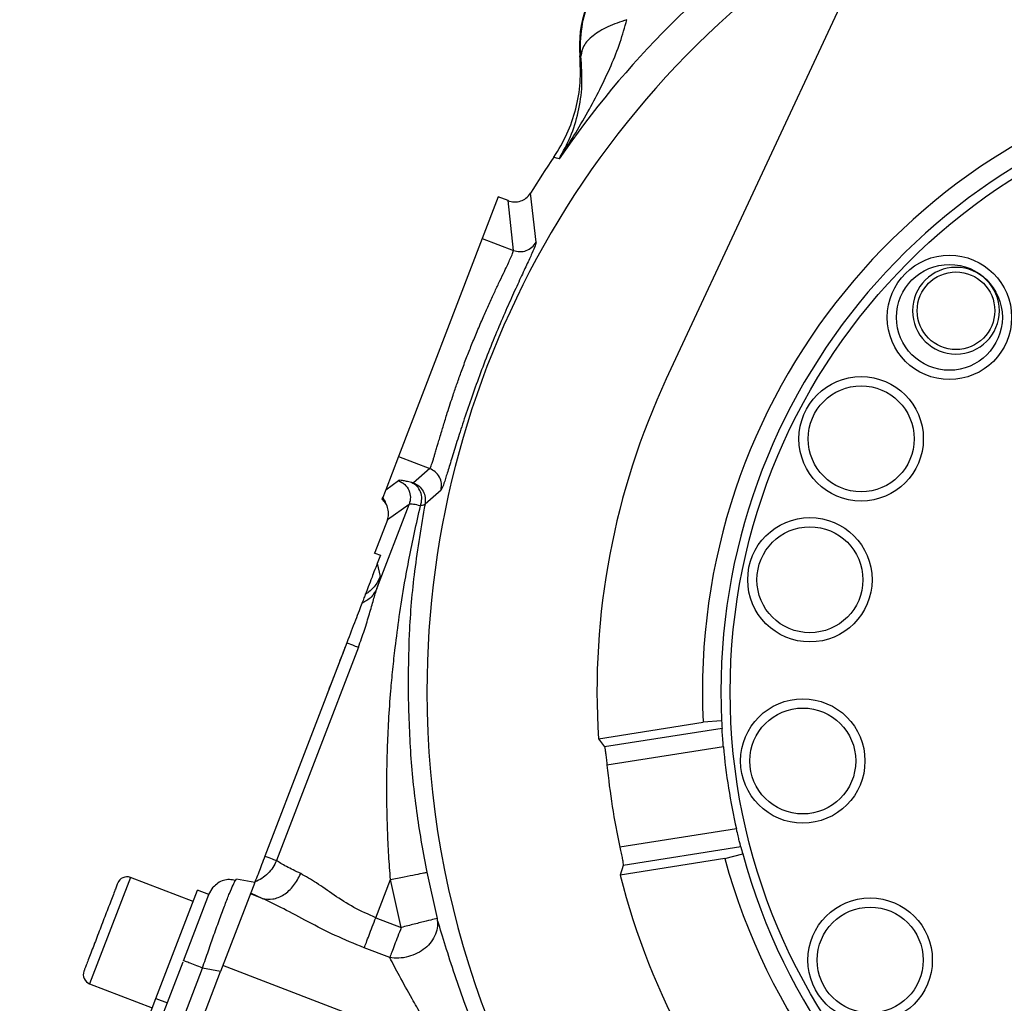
# Model space of a CAD drawing. Header units: inches. Extents: x 0.6 to 16.3, y 0.2 to 11.5.
# Tile 14 of 20: x 10 to 12.1, y 6.7 to 8.8. Entities that reach past the tile are written whole.
import ezdxf

# ---------------------------------------------------------------- set-up
doc = ezdxf.new("R2010")
doc.units = ezdxf.units.IN
doc.header["$MEASUREMENT"] = 0
doc.styles.add('SLDTEXTSTYLE0', font='TXT', dxfattribs={"width": 0.75})
doc.dimstyles.new('SLDDIMSTYLE0', dxfattribs={"dimtxt": 0.137795, "dimasz": 0.14, "dimexe": 0, "dimexo": 0.0625, "dimgap": 0.034449, "dimtad": 0, "dimdec": 1, "dimlfac": 1.5, "dimrnd": 1e-09, "dimzin": 12, "dimdsep": 46, "dimtxsty": 'SLDTEXTSTYLE0', "dimblk1": 'CLOSED', "dimblk2": 'CLOSED', "dimsah": 1, "dimcen": 0.09, "dimadec": 0, "dimazin": 3, "dimtfac": 1, "dimtdec": 1, "dimtofl": 0, "dimtmove": 0, "dimatfit": 3, "dimldrblk": 'CLOSED', "dimfxl": 0, "dimfrac": 2, "dimtolj": 1, "dimtzin": 12, "dimarcsym": 0})
doc.dimstyles.new('SLDDIMSTYLE3', dxfattribs={"dimtxt": 0.137795, "dimasz": 0.14, "dimexe": 0, "dimexo": 0.0625, "dimgap": 0.034449, "dimtad": 0, "dimdec": 1, "dimlfac": 1.5, "dimrnd": 1e-09, "dimzin": 12, "dimdsep": 46, "dimtxsty": 'SLDTEXTSTYLE0', "dimblk1": 'CLOSED', "dimblk2": 'CLOSED', "dimsah": 1, "dimcen": 0.09, "dimadec": 0, "dimazin": 3, "dimtfac": 1, "dimtdec": 1, "dimtmove": 0, "dimatfit": 0, "dimldrblk": 'CLOSED', "dimfxl": 0, "dimfrac": 2, "dimtolj": 1, "dimtzin": 12, "dimarcsym": 0})

# ---------------------------------------------------------------- blocks, each defined once
blk = doc.blocks.new('_Closed')
at = {"color": 0, "linetype": 'ByBlock', "lineweight": -2}
for p, q in [((-1, 0.166667), (0, 0)), ((-1, 0.166667), (-1, -0.166667)), ((0, 0), (-1, -0.166667)), ((0, 0), (-1, 0))]:
    blk.add_line(p, q, dxfattribs=at)
blk = doc.blocks.new('_D_5')
at = {"color": 7, "linetype": 'Continuous', "lineweight": 0}
for p, q in [((14.8848, 6.8437), (14.8848, 3.2834)), ((11.9981, 4.7935), (11.9981, 3.2834)), ((13.9627, 3.5212), (13.9207, 3.5212)), ((13.9207, 3.5212), (13.9207, 3.3024)), ((14.2682, 3.5212), (14.3101, 3.5212)), ((14.3101, 3.5212), (14.3101, 3.3024)), ((11.9981, 3.3227), (13.7999, 3.3227)), ((14.8848, 3.3227), (14.431, 3.3227)), ((13.9207, 3.3024), (13.9627, 3.3024)), ((14.3101, 3.3024), (14.2682, 3.3024))]:
    blk.add_line(p, q, dxfattribs=at)
at = {"color": 7, "linetype": 'Continuous', "lineweight": 18, "xscale": 0.14, "yscale": 0.14, "rotation": 180.0000000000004}
blk.add_blockref('_Closed', (11.9981, 3.3227), dxfattribs=at)
at = {"color": 7, "linetype": 'Continuous', "lineweight": 18, "xscale": 0.14, "yscale": 0.14}
blk.add_blockref('_Closed', (14.8848, 3.3227), dxfattribs=at)
at = {"color": 7, "linetype": 'Continuous', "lineweight": 18, "char_height": 0.1378, "attachment_point": 1, "style": 'SLDTEXTSTYLE0'}
for s, insert in [('110', (13.9627, 3.4801)), ('4.3', (13.9882, 3.2739))]:
    blk.add_mtext(s, dxfattribs=dict(at, insert=insert))
blk = doc.blocks.new('_D_7')
at = {"color": 7, "linetype": 'Continuous', "lineweight": 0}
for p, q in [((12.8314, 6.8314), (12.8314, 4.1932)), ((11.9981, 4.7935), (11.9981, 4.1932)), ((12.2479, 4.431), (12.2059, 4.431)), ((12.2059, 4.431), (12.2059, 4.2122)), ((12.4516, 4.431), (12.4935, 4.431)), ((12.4935, 4.431), (12.4935, 4.2122)), ((11.9981, 4.2325), (11.7481, 4.2325)), ((12.8314, 4.2325), (13.0814, 4.2325)), ((12.2059, 4.2122), (12.2479, 4.2122)), ((12.4935, 4.2122), (12.4516, 4.2122))]:
    blk.add_line(p, q, dxfattribs=at)
at = {"color": 7, "linetype": 'Continuous', "lineweight": 18, "xscale": 0.14, "yscale": 0.14}
blk.add_blockref('_Closed', (11.9981, 4.2325, -0.0725), dxfattribs=at)
at = {"color": 7, "linetype": 'Continuous', "lineweight": 18, "xscale": 0.14, "yscale": 0.14, "rotation": 180.0000000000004}
blk.add_blockref('_Closed', (12.8314, 4.2325, -0.0725), dxfattribs=at)
at = {"color": 7, "linetype": 'Continuous', "lineweight": 18, "char_height": 0.1378, "attachment_point": 1, "style": 'SLDTEXTSTYLE0'}
for s, insert in [('32', (12.2479, 4.3899)), ('1.3', (12.2225, 4.1837))]:
    blk.add_mtext(s, dxfattribs=dict(at, insert=insert))

msp = doc.modelspace()

# ---------------------------------------------------------------- linework, layer by layer
at = {"color": 7, "linetype": 'Continuous', "lineweight": 25}
for p, q in [((12.0112, 9.3866), (11.379, 8.031)), ((11.1941, 8.7304), (11.1929, 8.7533)), ((11.1941, 8.7304), (11.192, 8.7306)), ((11.1413, 8.5095), (11.1355, 8.5113)), ((11.147, 8.5078), (11.1413, 8.5095)), ((11.0149, 8.4256), (10.9802, 8.3353)), ((11.0367, 8.4173), (11.0149, 8.4256)), ((11.0971, 8.3271), (11.085, 8.4336)), ((11.0479, 8.3093), (11.0367, 8.4173)), ((10.9802, 8.3353), (10.7989, 7.8629)), ((10.9802, 8.3353), (11.0479, 8.3093)), ((10.7989, 7.8629), (10.7714, 7.7912)), ((10.7989, 7.8629), (10.8666, 7.837)), ((10.8666, 7.837), (10.8315, 7.8059)), ((10.7714, 7.7912), (10.7992, 7.8109)), ((10.7714, 7.7912), (10.7634, 7.7704)), ((10.8564, 7.7605), (10.8912, 7.7909)), ((10.7524, 7.5775), (10.8222, 7.7593)), ((10.8222, 7.7593), (10.7748, 7.7257)), ((10.7748, 7.7257), (10.7476, 7.6549)), ((10.7472, 7.6539), (10.7476, 7.6549)), ((10.7472, 7.6539), (10.7479, 7.6536)), ((10.7476, 7.6549), (10.7479, 7.6536)), ((10.7479, 7.6536), (10.7597, 7.6491)), ((10.7597, 7.6491), (10.7529, 7.6314)), ((10.7529, 7.6314), (10.7592, 7.6031)), ((10.687, 7.4597), (10.5095, 6.9975)), ((10.712, 7.4501), (10.5345, 6.9879)), ((11.2321, 7.2517), (11.459, 7.2876)), ((11.4998, 7.2743), (11.2451, 7.2339)), ((11.4989, 7.2904), (11.459, 7.2876)), ((11.2321, 7.2517), (11.2451, 7.2339)), ((11.5028, 7.2344), (11.2505, 7.1944)), ((11.5309, 7.0566), (11.2787, 7.0166)), ((11.5404, 7.0177), (11.2857, 6.9774)), ((11.5058, 6.9925), (11.5446, 7.0022)), ((11.5058, 6.9925), (11.2789, 6.9565)), ((11.2857, 6.9774), (11.2789, 6.9565)), ((10.86, 6.9625), (10.8824, 6.8626)), ((10.354, 6.8992), (10.2183, 6.9513)), ((10.4875, 6.9401), (10.4136, 6.7476)), ((10.4456, 6.9446), (10.4484, 6.9477)), ((10.4875, 6.9401), (10.4484, 6.9477)), ((10.7498, 6.8642), (10.7815, 6.9469)), ((10.8049, 6.8431), (10.7815, 6.9469)), ((10.2735, 6.6895), (10.3636, 6.9241)), ((10.3334, 6.771), (10.3884, 6.9145)), ((10.3884, 6.9145), (10.3636, 6.9241)), ((10.3884, 6.9145), (10.3978, 6.93)), ((10.5037, 6.9061), (10.4782, 6.9159)), ((10.5037, 6.9061), (10.4789, 6.9176)), ((10.7498, 6.8642), (10.8049, 6.8431)), ((10.7799, 6.7778), (10.7248, 6.799)), ((9.9785, 5.8465), (10.3326, 6.7689)), ((10.0188, 5.8286), (10.3745, 6.7552)), ((10.053, 5.8081), (10.4136, 6.7476)), ((10.4136, 6.7476), (10.3745, 6.7552)), ((10.8959, 6.5773), (10.4186, 6.7605)), ((10.1299, 6.721), (10.2656, 6.6689)), ((10.2294, 6.5746), (10.2735, 6.6895)), ((10.2735, 6.6895), (10.2984, 6.6799))]:
    msp.add_line(p, q, dxfattribs=at)
at = {"color": 8, "linetype": 'Continuous', "lineweight": 25}
msp.add_line((10.2183, 6.9513), (10.1299, 6.721), dxfattribs=at)
at = {"color": 7, "linetype": 'Continuous', "lineweight": 25}
for centre, radius in [((12.8314, 7.3537), 1.314), ((11.9923, 8.1644), 0.1347), ((11.9923, 8.1644), 0.1147), ((12.0065, 8.1787), 0.084), ((11.8011, 7.9013), 0.1347), ((11.8011, 7.9013), 0.1147), ((11.6901, 7.5961), 0.1347), ((11.6901, 7.5961), 0.1147), ((11.6747, 7.2036), 0.1347), ((11.6747, 7.2036), 0.1147), ((11.8206, 6.7724), 0.1347), ((11.8206, 6.7724), 0.1147)]:
    msp.add_circle(centre, radius, dxfattribs=at)
at = {"color": 8, "linetype": 'Continuous', "lineweight": 25}
for start, end in [(119.3996, 180), (180, 258.6004)]:
    msp.add_arc((12.8314, 7.3537), 1.9709, start, end, dxfattribs=at)
at = {"color": 7, "linetype": 'Continuous', "lineweight": 25}
for centre, radius, start, end in [((12.8314, 7.3537), 2.0419, 124.4163, 145.5837), ((11.4318, 8.7533), 0.2409, 84.581, 185.4189), ((12.8314, 7.3537), 1.374, 15.2429, 182.7571), ((12.8314, 7.3537), 1.334, 15.2796, 182.7204), ((12.8314, 7.3537), 2.0533, 145.6839, 148.2695), ((12.0065, 8.1787), 0.094, 90, 270), ((12.0065, 8.1787), 0.094, 270, 90), ((12.8314, 7.3537), 1.6025, 154.9984, 183.6503), ((12.8314, 7.3537), 1.374, 195.2429, 2.7571), ((12.8314, 7.3537), 1.334, 195.2796, 2.7204), ((12.8314, 7.3537), 1.334, 182.7204, 183.4136), ((12.8314, 7.3537), 1.334, 185.131, 192.869), ((12.8314, 7.3537), 1.5889, 185.7524, 192.2476), ((12.8314, 7.3537), 1.334, 194.5864, 195.2796), ((12.8314, 7.3537), 1.6025, 194.3497, 223.0016), ((10.2107, 6.9314), 0.0213, 69, 159), ((10.1376, 6.7409), 0.0213, 159, 249)]:
    msp.add_arc(centre, radius, start, end, dxfattribs=at)
for points, knots in [([(11.1929, 8.7533), (11.1944, 8.7744), (11.1976, 8.8179), (11.2242, 8.8777), (11.2641, 8.9279), (11.3142, 8.9645), (11.3712, 8.988), (11.4114, 8.9908), (11.4314, 8.9922)], [0, 0, 0, 0, 0.169429, 0.348501, 0.514024, 0.677625, 0.839536, 1, 1, 1, 1]), ([(11.147, 8.5078), (11.1578, 8.5244), (11.1793, 8.5577), (11.2086, 8.6078), (11.2357, 8.6584), (11.2593, 8.7086), (11.2796, 8.7588), (11.2891, 8.7927), (11.2937, 8.8091)], [0, 0, 0, 0, 0.178529, 0.356578, 0.521448, 0.69211, 0.851366, 1, 1, 1, 1]), ([(11.2937, 8.8091), (11.2794, 8.8043), (11.2508, 8.7947), (11.2189, 8.7748), (11.1977, 8.7527), (11.1953, 8.7379), (11.1941, 8.7304)], [0, 0, 0, 0, 0.2500574, 0.5, 0.7499426, 1, 1, 1, 1]), ([(11.1355, 8.5113), (11.1456, 8.5277), (11.1657, 8.5606), (11.1844, 8.6156), (11.1946, 8.6728), (11.1928, 8.7113), (11.192, 8.7306)], [0, 0, 0, 0, 0.250013, 0.500008, 0.749999, 1, 1, 1, 1]), ([(11.147, 8.5078), (11.1556, 8.5234), (11.1729, 8.5546), (11.1891, 8.6078), (11.1985, 8.6649), (11.1956, 8.7089), (11.1941, 8.7304)], [0, 0, 0, 0, 0.257954, 0.513511, 0.761782, 1, 1, 1, 1]), ([(11.0366, 8.4171), (11.0408, 8.416), (11.0497, 8.4135), (11.0633, 8.4157), (11.0762, 8.4223), (11.0819, 8.4296), (11.085, 8.4336)], [0, 0, 0, 0, 0.2330812, 0.5010579, 0.7272022, 1, 1, 1, 1]), ([(11.0367, 8.4173), (11.0367, 8.4173), (11.0367, 8.4173), (11.0369, 8.4171), (11.0371, 8.4167), (11.0371, 8.4161), (11.037, 8.4153), (11.0369, 8.415)], [0, 0, 0, 0, 0.017991, 0.168858, 0.425294, 0.782963, 1, 1, 1, 1]), ([(11.0971, 8.3271), (11.0967, 8.3251), (11.096, 8.3212), (11.0884, 8.3037), (11.0771, 8.2791), (11.0619, 8.2465), (11.0439, 8.2073), (11.0242, 8.1627), (11.0038, 8.1141), (10.9838, 8.0637), (10.9647, 8.0121), (10.9473, 7.9624), (10.9319, 7.9156), (10.919, 7.8745), (10.9085, 7.8399), (10.9004, 7.8138), (10.8944, 7.7959), (10.8923, 7.7925), (10.8912, 7.7909)], [0, 0, 0, 0, 0.062557, 0.125969, 0.18927, 0.251297, 0.313106, 0.375612, 0.437153, 0.499612, 0.56043, 0.623837, 0.686301, 0.748253, 0.810811, 0.87369, 0.9367, 1, 1, 1, 1]), ([(11.0479, 8.3093), (11.0525, 8.3081), (11.0617, 8.3057), (11.076, 8.3083), (11.0887, 8.3154), (11.0943, 8.3232), (11.0971, 8.3271)], [0, 0, 0, 0, 0.250121, 0.5, 0.749879, 1, 1, 1, 1]), ([(10.8666, 7.837), (10.8675, 7.8383), (10.8693, 7.8411), (10.8731, 7.8527), (10.8767, 7.8642), (10.8793, 7.8729), (10.882, 7.8823), (10.8851, 7.8927), (10.8884, 7.9041), (10.8934, 7.9208), (10.899, 7.939), (10.9052, 7.9592), (10.9109, 7.9767), (10.9179, 7.998), (10.926, 8.0215), (10.9357, 8.0488), (10.9462, 8.0768), (10.9576, 8.1057), (10.9697, 8.135), (10.982, 8.1636), (10.9941, 8.1908), (11.0054, 8.2155), (11.0164, 8.2388), (11.0261, 8.2591), (11.034, 8.2757), (11.0413, 8.2914), (11.0471, 8.3043), (11.0476, 8.3077), (11.0479, 8.3093)], [0, 0, 0, 0, 0.059241, 0.121016, 0.142811, 0.166293, 0.191463, 0.211182, 0.234323, 0.260888, 0.305413, 0.327726, 0.357993, 0.38577, 0.422042, 0.459256, 0.500194, 0.538652, 0.580418, 0.625499, 0.665658, 0.708803, 0.750364, 0.796435, 0.838068, 0.875263, 0.940316, 1, 1, 1, 1]), ([(10.8912, 7.7909), (10.8918, 7.7956), (10.8929, 7.8051), (10.8882, 7.8189), (10.8793, 7.8304), (10.8708, 7.8348), (10.8666, 7.837)], [0, 0, 0, 0, 0.250121, 0.5, 0.749879, 1, 1, 1, 1]), ([(10.8273, 7.8066), (10.8234, 7.8075), (10.8157, 7.8095), (10.8074, 7.811), (10.8015, 7.8117), (10.8, 7.8111), (10.7992, 7.8109)], [0, 0, 0, 0, 0.249999, 0.500002, 0.749994, 1, 1, 1, 1]), ([(10.8315, 7.8059), (10.8313, 7.8058), (10.8307, 7.8057), (10.8284, 7.8063), (10.8273, 7.8066)], [0, 0, 0, 0, 0.4983127, 1, 1, 1, 1]), ([(10.8467, 7.7563), (10.848, 7.7613), (10.8504, 7.7714), (10.8474, 7.7867), (10.8396, 7.7995), (10.8314, 7.8042), (10.8273, 7.8066)], [0, 0, 0, 0, 0.250166, 0.5, 0.749834, 1, 1, 1, 1]), ([(10.8315, 7.8059), (10.8357, 7.8038), (10.8441, 7.7995), (10.8529, 7.7881), (10.8577, 7.7746), (10.8568, 7.7652), (10.8564, 7.7605)], [0, 0, 0, 0, 0.250115, 0.5, 0.749885, 1, 1, 1, 1]), ([(10.7633, 7.7701), (10.7634, 7.7704), (10.7635, 7.7708), (10.7643, 7.7728), (10.765, 7.7747), (10.7651, 7.7747)], [0, 0, 0, 0, 0.565071, 0.995305, 1, 1, 1, 1]), ([(10.7748, 7.7257), (10.7759, 7.7295), (10.7782, 7.7374), (10.7768, 7.75), (10.772, 7.7617), (10.7662, 7.7676), (10.7634, 7.7704)], [0, 0, 0, 0, 0.240908, 0.500322, 0.756906, 1, 1, 1, 1]), ([(10.7651, 7.7747), (10.7662, 7.7726), (10.7701, 7.7649), (10.772, 7.7598), (10.7734, 7.7561)], [0, 0, 0, 0, 0.277273, 1, 1, 1, 1]), ([(10.7815, 6.9469), (10.7803, 6.9643), (10.7776, 7.0001), (10.7751, 7.0553), (10.7736, 7.1124), (10.7736, 7.1708), (10.7749, 7.2304), (10.7777, 7.2921), (10.7818, 7.3497), (10.7866, 7.4023), (10.7925, 7.4559), (10.8008, 7.5184), (10.811, 7.5828), (10.8221, 7.6435), (10.8335, 7.6992), (10.8422, 7.737), (10.8467, 7.7563)], [0, 0, 0, 0, 0.063078, 0.129607, 0.19961, 0.270265, 0.341801, 0.417142, 0.496299, 0.553761, 0.611985, 0.695612, 0.787208, 0.854724, 0.925655, 1, 1, 1, 1]), ([(10.8564, 7.7605), (10.8482, 7.7122), (10.8324, 7.6197), (10.8208, 7.4836), (10.82, 7.3956), (10.8196, 7.3537)], [0, 0, 0, 0, 0.364547, 0.69769, 1, 1, 1, 1]), ([(10.8467, 7.7563), (10.8411, 7.7576), (10.8281, 7.7605), (10.8243, 7.7597), (10.8222, 7.7593)], [0, 0, 0, 0, 0.428425, 1, 1, 1, 1]), ([(10.8564, 7.7605), (10.8561, 7.7601), (10.8556, 7.7591), (10.8531, 7.7574), (10.8494, 7.7568), (10.8467, 7.7563)], [0, 0, 0, 0, 0.222981, 0.458165, 1, 1, 1, 1]), ([(10.7529, 7.6314), (10.7528, 7.6311), (10.7526, 7.6306), (10.7522, 7.6295), (10.7513, 7.6273), (10.7495, 7.6225), (10.7455, 7.6121), (10.7364, 7.5885), (10.7312, 7.5749), (10.7271, 7.5641)], [0, 0, 0, 0, 0.001741, 0.003641, 0.008281, 0.022255, 0.072182, 0.26473, 1, 1, 1, 1]), ([(10.7524, 7.5775), (10.7545, 7.5843), (10.7588, 7.5978), (10.7591, 7.6013), (10.7592, 7.6031)], [0, 0, 0, 0, 0.499976, 1, 1, 1, 1]), ([(10.712, 7.4501), (10.7165, 7.4625), (10.7254, 7.4868), (10.7361, 7.5218), (10.7449, 7.5534), (10.75, 7.5696), (10.7524, 7.5775)], [0, 0, 0, 0, 0.2653219, 0.5226501, 0.7687642, 1, 1, 1, 1]), ([(10.7524, 7.5775), (10.7487, 7.5707), (10.7413, 7.5572), (10.7269, 7.5491), (10.7197, 7.545)], [0, 0, 0, 0, 0.500117, 1, 1, 1, 1]), ([(10.7271, 7.5641), (10.7264, 7.5623), (10.7251, 7.5591), (10.7214, 7.5493), (10.7197, 7.545)], [0, 0, 0, 0, 0.562261, 1, 1, 1, 1]), ([(10.7197, 7.545), (10.7177, 7.5398), (10.7138, 7.5295), (10.7027, 7.5007), (10.6934, 7.4763), (10.687, 7.4597)], [0, 0, 0, 0, 0.240081, 0.482631, 1, 1, 1, 1]), ([(10.6853, 7.4555), (10.6853, 7.4553), (10.6852, 7.455), (10.6841, 7.4523), (10.6823, 7.4476), (10.676, 7.431), (10.6695, 7.4141), (10.6639, 7.3996)], [0, 0, 0, 0, 0.0985825, 0.1873718, 0.2757504, 0.3788912, 1, 1, 1, 1]), ([(10.6639, 7.3996), (10.6581, 7.3845), (10.6514, 7.367), (10.6447, 7.3496), (10.6428, 7.3446), (10.6416, 7.3416), (10.6415, 7.3413), (10.6415, 7.3411)], [0, 0, 0, 0, 0.624426, 0.728797, 0.817035, 0.904355, 1, 1, 1, 1]), ([(10.8196, 7.3537), (10.8209, 7.3082), (10.8234, 7.2196), (10.8373, 7.0885), (10.8525, 7.0037), (10.86, 6.9625)], [0, 0, 0, 0, 0.3518933, 0.6847445, 1, 1, 1, 1]), ([(11.5028, 7.2344), (11.5024, 7.2389), (11.5016, 7.2479), (11.5007, 7.2599), (11.5001, 7.269), (11.4999, 7.2733), (11.4998, 7.2741), (11.4998, 7.2743)], [0, 0, 0, 0, 0.228082, 0.456161, 0.684232, 0.911668, 1, 1, 1, 1]), ([(11.2451, 7.2339), (11.2454, 7.2331), (11.246, 7.2316), (11.2472, 7.2238), (11.2485, 7.213), (11.2497, 7.2026), (11.2503, 7.1963), (11.2505, 7.1944)], [0, 0, 0, 0, 0.22645, 0.452907, 0.679278, 0.906075, 1, 1, 1, 1]), ([(11.5404, 7.0177), (11.5402, 7.0186), (11.5398, 7.0202), (11.5378, 7.0278), (11.5352, 7.0384), (11.5328, 7.0487), (11.5313, 7.0548), (11.5309, 7.0566)], [0, 0, 0, 0, 0.226375, 0.452725, 0.679719, 0.907566, 1, 1, 1, 1]), ([(10.5095, 6.9975), (10.5071, 6.9912), (10.5023, 6.9786), (10.4959, 6.9619), (10.4907, 6.9484), (10.489, 6.944), (10.4881, 6.9417)], [0, 0, 0, 0, 0.251507, 0.499291, 0.747608, 1, 1, 1, 1]), ([(11.2787, 7.0166), (11.2796, 7.0122), (11.2815, 7.0034), (11.2838, 6.9917), (11.2854, 6.9827), (11.2859, 6.9785), (11.2858, 6.9776), (11.2857, 6.9774)], [0, 0, 0, 0, 0.227482, 0.45498, 0.682064, 0.908587, 1, 1, 1, 1]), ([(10.5345, 6.9879), (10.5321, 6.9828), (10.5273, 6.9726), (10.5163, 6.9596), (10.5033, 6.9487), (10.4932, 6.9441), (10.4881, 6.9417)], [0, 0, 0, 0, 0.250132, 0.500458, 0.750508, 1, 1, 1, 1]), ([(10.5872, 6.9597), (10.576, 6.9651), (10.552, 6.9767), (10.5406, 6.984), (10.5345, 6.9879)], [0, 0, 0, 0, 0.461896, 1, 1, 1, 1]), ([(10.5037, 6.9061), (10.5113, 6.9049), (10.5264, 6.9024), (10.5509, 6.9127), (10.573, 6.9323), (10.5824, 6.9505), (10.5872, 6.9597)], [0, 0, 0, 0, 0.250161, 0.5, 0.749839, 1, 1, 1, 1]), ([(10.7498, 6.8642), (10.7337, 6.8713), (10.7015, 6.8855), (10.659, 6.9131), (10.6207, 6.9408), (10.5983, 6.9534), (10.5872, 6.9597)], [0, 0, 0, 0, 0.248618, 0.498962, 0.750126, 1, 1, 1, 1]), ([(10.7815, 6.9469), (10.7916, 6.9489), (10.8117, 6.9529), (10.8373, 6.958), (10.8554, 6.9616), (10.8584, 6.9622), (10.86, 6.9625)], [0, 0, 0, 0, 0.250161, 0.5, 0.749839, 1, 1, 1, 1]), ([(10.1908, 6.939), (10.1903, 6.9377), (10.1895, 6.9358), (10.185, 6.9239), (10.1802, 6.9116), (10.1744, 6.8964), (10.1659, 6.8742), (10.1542, 6.8438), (10.1425, 6.8134), (10.134, 6.7912), (10.1282, 6.776), (10.1234, 6.7637), (10.1189, 6.7518), (10.1181, 6.7498), (10.1176, 6.7486)], [0, 0, 0, 0, 0.119728, 0.18418, 0.25, 0.31582, 0.380272, 0.5, 0.619728, 0.68418, 0.75, 0.81582, 0.880272, 1, 1, 1, 1]), ([(10.4456, 6.9447), (10.4414, 6.9456), (10.4328, 6.9475), (10.4198, 6.9453), (10.4076, 6.9399), (10.401, 6.9333), (10.3977, 6.93)], [0, 0, 0, 0, 0.252652, 0.503903, 0.753133, 1, 1, 1, 1]), ([(10.7248, 6.799), (10.7035, 6.8077), (10.6616, 6.8249), (10.6036, 6.8548), (10.5506, 6.8839), (10.519, 6.8989), (10.5037, 6.9061)], [0, 0, 0, 0, 0.2642629, 0.5217633, 0.7680812, 1, 1, 1, 1]), ([(10.8824, 6.8626), (10.8831, 6.857), (10.8845, 6.8456), (10.8798, 6.8282), (10.8708, 6.8118), (10.8573, 6.7975), (10.84, 6.7864), (10.8205, 6.7792), (10.7998, 6.7756), (10.7865, 6.7771), (10.7799, 6.7778)], [0, 0, 0, 0, 0.125101, 0.250501, 0.375678, 0.5, 0.624322, 0.749499, 0.874899, 1, 1, 1, 1]), ([(10.8824, 6.8626), (10.8811, 6.8623), (10.8782, 6.8615), (10.8601, 6.857), (10.8343, 6.8505), (10.8145, 6.8455), (10.8049, 6.8431)], [0, 0, 0, 0, 0.240555, 0.500001, 0.759447, 1, 1, 1, 1]), ([(10.9701, 6.6071), (10.9603, 6.6322), (10.9416, 6.6802), (10.9177, 6.7495), (10.8972, 6.8141), (10.8875, 6.8461), (10.8824, 6.8626)], [0, 0, 0, 0, 0.260223, 0.497693, 0.740745, 1, 1, 1, 1]), ([(10.8959, 6.5773), (10.8876, 6.5903), (10.8715, 6.6155), (10.8489, 6.6529), (10.825, 6.6943), (10.8005, 6.739), (10.7866, 6.7652), (10.7799, 6.7778)], [0, 0, 0, 0, 0.181928, 0.353578, 0.519898, 0.767232, 1, 1, 1, 1])]:
    msp.add_open_spline(points, degree=3, knots=knots, dxfattribs=at)
for points in [[(10.7992, 7.8109), (10.8038, 7.8084), (10.8132, 7.8036), (10.8222, 7.7902), (10.8261, 7.7746), (10.8235, 7.7644), (10.8222, 7.7593)], [(10.7592, 7.6031), (10.7555, 7.5953), (10.7479, 7.5797), (10.734, 7.5693), (10.7271, 7.5641)], [(10.687, 7.4597), (10.6927, 7.4575), (10.7041, 7.4531), (10.7094, 7.4511), (10.712, 7.4501)], [(10.5095, 6.9975), (10.5153, 6.9953), (10.5267, 6.9909), (10.5319, 6.9889), (10.5345, 6.9879)], [(10.7248, 6.799), (10.7262, 6.8026), (10.729, 6.81), (10.7351, 6.826), (10.7422, 6.8444), (10.7473, 6.8576), (10.7498, 6.8642)], [(10.8049, 6.8431), (10.8024, 6.8365), (10.7973, 6.8232), (10.7902, 6.8048), (10.7841, 6.7888), (10.7813, 6.7815), (10.7799, 6.7778)], [(10.3745, 6.7552), (10.3689, 6.7574), (10.3577, 6.7617), (10.3443, 6.7668), (10.3351, 6.7703), (10.3339, 6.7708), (10.3334, 6.771)]]:
    msp.add_open_spline(points, degree=3, dxfattribs=at)
at = {"color": 8, "linetype": 'Continuous', "lineweight": 25}
msp.add_open_spline([(10.3745, 6.7552), (10.3787, 6.7678), (10.3871, 6.7924), (10.3976, 6.8224), (10.4058, 6.8453), (10.414, 6.868), (10.4235, 6.8933), (10.4333, 6.9182), (10.4406, 6.9349), (10.4446, 6.9435), (10.4456, 6.9445), (10.4456, 6.9446)], degree=3, knots=[0, 0, 0, 0, 0.139643, 0.273304, 0.347684, 0.421493, 0.567307, 0.713124, 0.861116, 0.99478, 1, 1, 1, 1], dxfattribs=at)

# ---------------------------------------------------------------- dimensions: what is measured, and where the dimension line sits
at = {"color": 7, "linetype": 'Continuous', "lineweight": 18}
for base, p1, dimstyle, picture, middle in [((11.9981, 4.2325), (12.8314, 6.8708), 'SLDDIMSTYLE3', '_D_7', (12.3497, 4.2325)), ((11.9981, 3.3227), (14.8848, 6.8831), 'SLDDIMSTYLE0', '_D_5', (14.1154, 3.3227))]:
    dim = msp.add_linear_dim(base=base, p1=p1, p2=(11.9981, 4.8329), dimstyle=dimstyle, dxfattribs=at)
    dim.commit()
    dim.dimension.update_dxf_attribs({"geometry": picture, "text_midpoint": middle, "dimtype": 160})

doc.saveas('drawing.dxf')
